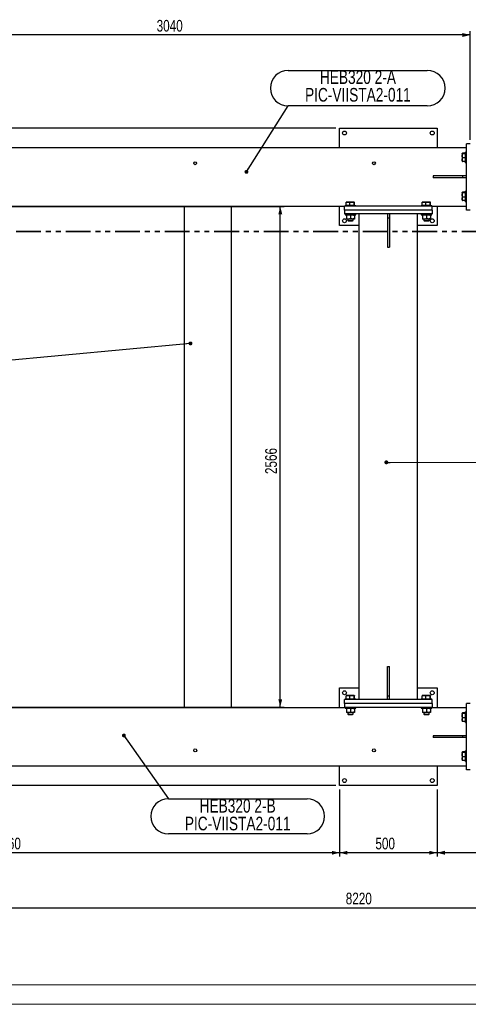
# Model space of a CAD drawing. Header units: millimetres. Extents: x 0 to 841, y 0 to 594.
# Tile 2 of 95: x 222 to 337, y 0 to 252. Entities that reach past the tile are written whole.
import ezdxf

# ---------------------------------------------------------------- set-up
doc = ezdxf.new("R2010")
doc.units = ezdxf.units.MM
doc.linetypes.add('PHANTOM', pattern=[12.7, 6.35, -1.27, 1.27, -1.27, 1.27, -1.27])
doc.layers.add('COTES', color=1, linetype='Continuous')
doc.layers.add('NOTES', color=6, linetype='Continuous')
doc.layers.add('TRAIT-FORT', color=4, linetype='Continuous', lineweight=25)
doc.styles.add('SLDTEXTSTYLE0', font='TXT', dxfattribs={"width": 0.75})
doc.dimstyles.new('SLDDIMSTYLE0', dxfattribs={"dimtxt": 3, "dimasz": 2, "dimexe": 0, "dimexo": 0.0625, "dimgap": 0.75, "dimtad": 1, "dimdec": 0, "dimlfac": 20, "dimrnd": 1e-09, "dimzin": 12, "dimdsep": 46, "dimtxsty": 'SLDTEXTSTYLE0', "dimsah": 1, "dimcen": 0.09, "dimadec": 0, "dimazin": 3, "dimtfac": 1, "dimtdec": 0, "dimtofl": 0, "dimtmove": 0, "dimatfit": 3, "dimfxl": 1, "dimfrac": 2, "dimtolj": 1, "dimtzin": 12, "dimarcsym": 0})
doc.dimstyles.new('SLDDIMSTYLE1', dxfattribs={"dimtxt": 0.18, "dimasz": 1, "dimexe": 0, "dimexo": 0.0625, "dimgap": 0, "dimtad": 0, "dimtih": 1, "dimtoh": 1, "dimdec": 0, "dimrnd": 1e-09, "dimzin": 0, "dimdsep": 46, "dimtxsty": 'Standard', "dimblk1": 'DOT', "dimblk2": 'DOT', "dimsah": 1, "dimcen": 0.09, "dimadec": 0, "dimazin": 0, "dimtfac": 1, "dimtdec": 0, "dimtofl": 0, "dimtmove": 0, "dimatfit": 3, "dimldrblk": 'DOT', "dimfxl": 1, "dimfrac": 2, "dimtolj": 1, "dimtzin": 0, "dimarcsym": 0})

# ---------------------------------------------------------------- blocks, each defined once
blk = doc.blocks.new('_D_8')
at = {"layer": 'COTES', "color": 1, "transparency": 16777216}
for p, q in [((113.36, 204.5), (289.58, 204.5)), ((288.58, 76.2), (288.58, 204.5)), ((113.36, 76.2), (289.58, 76.2))]:
    blk.add_line(p, q, dxfattribs=at)
for points in [[(288.58, 204.5), (288.08, 202.5), (289.08, 202.5)], [(288.58, 76.2), (289.08, 78.2), (288.08, 78.2)]]:
    blk.add_solid(points, dxfattribs=at)
at = {"layer": 'COTES', "color": 1, "transparency": 16777216, "insert": (284.71, 135.92), "char_height": 3, "attachment_point": 1, "rotation": 90, "style": 'SLDTEXTSTYLE0'}
blk.add_mtext('2566', dxfattribs=at)
blk = doc.blocks.new('_D_10')
at = {"layer": 'COTES', "color": 1, "transparency": 16777216}
for p, q in [((185.31, 221.6), (185.31, 249.48)), ((337.31, 248.48), (185.31, 248.48)), ((337.31, 221.6), (337.31, 249.48))]:
    blk.add_line(p, q, dxfattribs=at)
for points in [[(185.31, 248.48), (187.31, 247.98), (187.31, 248.98)], [(337.31, 248.48), (335.31, 248.98), (335.31, 247.98)]]:
    blk.add_solid(points, dxfattribs=at)
at = {"layer": 'COTES', "color": 1, "transparency": 16777216, "insert": (256.87, 252.35), "char_height": 3, "attachment_point": 1, "style": 'SLDTEXTSTYLE0'}
blk.add_mtext('3040', dxfattribs=at)
blk = doc.blocks.new('_D_12')
at = {"layer": 'COTES', "color": 1, "transparency": 16777216}
for p, q in [((104.31, 60.1), (104.31, 23.75)), ((515.31, 58.1), (515.31, 23.75)), ((104.31, 24.75), (515.31, 24.75))]:
    blk.add_line(p, q, dxfattribs=at)
for points in [[(104.31, 24.75), (106.31, 24.25), (106.31, 25.25)], [(515.31, 24.75), (513.31, 25.25), (513.31, 24.25)]]:
    blk.add_solid(points, dxfattribs=at)
at = {"layer": 'COTES', "color": 1, "transparency": 16777216, "insert": (305.37, 28.62), "char_height": 3, "attachment_point": 1, "style": 'SLDTEXTSTYLE0'}
blk.add_mtext('8220', dxfattribs=at)
blk = doc.blocks.new('_D_13')
at = {"layer": 'COTES', "color": 1, "transparency": 16777216}
for p, q in [((302.81, 224.6), (35.49, 224.6)), ((36.49, 224.6), (36.49, 56.1)), ((302.81, 56.1), (35.49, 56.1))]:
    blk.add_line(p, q, dxfattribs=at)
for points in [[(36.49, 224.6), (35.99, 222.6), (36.99, 222.6)], [(36.49, 56.1), (36.99, 58.1), (35.99, 58.1)]]:
    blk.add_solid(points, dxfattribs=at)
at = {"layer": 'COTES', "color": 1, "transparency": 16777216, "insert": (32.63, 135.92), "char_height": 3, "attachment_point": 1, "rotation": 90, "style": 'SLDTEXTSTYLE0'}
blk.add_mtext('3370', dxfattribs=at)
blk = doc.blocks.new('_D_14')
at = {"layer": 'COTES', "color": 1, "transparency": 16777216}
for p, q in [((328.81, 55.1), (328.81, 37.85)), ((495.31, 55.1), (495.31, 37.85)), ((495.31, 38.85), (328.81, 38.85))]:
    blk.add_line(p, q, dxfattribs=at)
for points in [[(328.81, 38.85), (330.81, 38.35), (330.81, 39.35)], [(495.31, 38.85), (493.31, 39.35), (493.31, 38.35)]]:
    blk.add_solid(points, dxfattribs=at)
at = {"layer": 'COTES', "color": 1, "transparency": 16777216, "insert": (407.62, 42.72), "char_height": 3, "attachment_point": 1, "style": 'SLDTEXTSTYLE0'}
blk.add_mtext('3330', dxfattribs=at)
blk = doc.blocks.new('_D_15')
at = {"layer": 'COTES', "color": 1, "transparency": 16777216}
for p, q in [((303.81, 55.1), (303.81, 37.85)), ((328.81, 55.1), (328.81, 37.85)), ((328.81, 38.85), (303.81, 38.85))]:
    blk.add_line(p, q, dxfattribs=at)
for points in [[(303.81, 38.85), (305.81, 38.35), (305.81, 39.35)], [(328.81, 38.85), (326.81, 39.35), (326.81, 38.35)]]:
    blk.add_solid(points, dxfattribs=at)
at = {"layer": 'COTES', "color": 1, "transparency": 16777216, "insert": (312.98, 42.72), "char_height": 3, "attachment_point": 1, "style": 'SLDTEXTSTYLE0'}
blk.add_mtext('500', dxfattribs=at)
blk = doc.blocks.new('_D_16')
at = {"layer": 'COTES', "color": 1, "transparency": 16777216}
for p, q in [((135.81, 55.1), (135.81, 37.85)), ((303.81, 55.1), (303.81, 37.85)), ((303.81, 38.85), (135.81, 38.85))]:
    blk.add_line(p, q, dxfattribs=at)
for points in [[(135.81, 38.85), (137.81, 38.35), (137.81, 39.35)], [(303.81, 38.85), (301.81, 39.35), (301.81, 38.35)]]:
    blk.add_solid(points, dxfattribs=at)
at = {"layer": 'COTES', "color": 1, "transparency": 16777216, "insert": (215.37, 42.72), "char_height": 3, "attachment_point": 1, "style": 'SLDTEXTSTYLE0'}
blk.add_mtext('3360', dxfattribs=at)
blk = doc.blocks.new('SW_NOTE_3')
at = {"layer": 'NOTES', "color": 0}
for p, q in [((0, 0), (35.57, 0)), ((35.57, -9), (0, -9))]:
    blk.add_line(p, q, dxfattribs=at)
for centre, start, end in [((0, -4.5), 90, 270), ((35.57, -4.5), 270, 90)]:
    blk.add_arc(centre, 4.5, start, end, dxfattribs=at)
at = {"layer": 'NOTES', "color": 0, "char_height": 3.5, "attachment_point": 2, "style": 'SLDTEXTSTYLE0'}
for s, insert in [('HEB320 2-B', (17.77, -0.06)), ('PIC-VIISTA2-011', (17.78, -4.59))]:
    blk.add_mtext(s, dxfattribs=dict(at, insert=insert))
blk = doc.blocks.new('_Dot')
at = {"color": 0, "linetype": 'ByBlock', "lineweight": -2}
blk.add_line((-0.5, 0), (-1, 0), dxfattribs=at)
at = {"color": 0, "linetype": 'ByBlock', "const_width": 0.5}
blk.add_lwpolyline([(-0.25, 0, 1), (0.25, 0, 1)], format="xyb", close=True, dxfattribs=at)
blk = doc.blocks.new('SW_NOTE_6')
at = {"layer": 'NOTES', "color": 0}
for p, q in [((0, 9.11), (35.68, 9.11)), ((35.68, 0), (0, 0))]:
    blk.add_line(p, q, dxfattribs=at)
for centre, start, end in [((0, 4.56), 90, 270), ((35.68, 4.56), 270, 90)]:
    blk.add_arc(centre, 4.56, start, end, dxfattribs=at)
at = {"layer": 'NOTES', "color": 0, "char_height": 3.5, "attachment_point": 2, "style": 'SLDTEXTSTYLE0'}
for s, insert in [('HEB320 2-A', (17.88, 9.13)), ('PIC-VIISTA2-011', (17.88, 4.61))]:
    blk.add_mtext(s, dxfattribs=dict(at, insert=insert))

msp = doc.modelspace()

# ---------------------------------------------------------------- linework, layer by layer
at = {"color": 7, "linetype": 'PHANTOM', "lineweight": 35}
msp.add_line((531.998, 198.089), (69.851, 198.089), dxfattribs=at)
at = {"color": 7, "linetype": 'Continuous', "lineweight": 18}
for p, q in [((836, 5), (5, 5)), ((841, 0), (0, 0))]:
    msp.add_line(p, q, dxfattribs=at)
at = {"layer": 'TRAIT-FORT', "color": 4, "linetype": 'Continuous', "lineweight": 25}
for p, q in [((303.808, 219.605), (303.808, 224.605)), ((303.808, 224.605), (328.808, 224.605)), ((328.808, 224.605), (328.808, 219.605)), ((186.308, 219.605), (336.308, 219.605)), ((337.308, 220.605), (336.308, 220.605)), ((336.308, 203.605), (336.308, 220.605)), ((335.261, 218.14), (335.258, 218.13)), ((335.258, 218.13), (335.258, 218.13)), ((335.258, 218.121), (335.258, 217.498)), ((335.258, 217.498), (335.258, 216.481)), ((336.068, 218.198), (335.315, 218.198)), ((336.068, 218.044), (335.315, 218.044)), ((336.068, 218.044), (336.068, 218.198)), ((336.108, 218.055), (336.068, 218.055)), ((336.068, 216.951), (336.068, 218.044)), ((336.308, 218.48), (336.108, 218.48)), ((336.108, 217.236), (336.108, 218.48)), ((336.108, 215.73), (336.108, 217.236)), ((335.258, 216.481), (335.258, 216.08)), ((335.258, 216.08), (335.261, 216.07)), ((336.068, 216.951), (335.315, 216.951)), ((336.068, 216.012), (335.315, 216.012)), ((336.068, 216.012), (336.068, 216.951)), ((336.068, 216.155), (336.108, 216.155)), ((336.108, 215.73), (336.308, 215.73)), ((327.808, 212.355), (327.808, 211.855)), ((335.308, 212.355), (327.808, 212.355)), ((335.308, 212.355), (335.308, 211.855)), ((336.308, 212.355), (335.308, 212.355)), ((335.308, 211.855), (327.808, 211.855)), ((336.308, 211.855), (335.308, 211.855)), ((335.261, 208.14), (335.258, 208.13)), ((335.258, 208.13), (335.258, 208.13)), ((335.258, 208.121), (335.258, 207.498)), ((335.258, 207.498), (335.258, 206.481)), ((336.068, 208.198), (335.315, 208.198)), ((336.068, 208.044), (335.315, 208.044)), ((336.068, 208.044), (336.068, 208.198)), ((336.108, 208.055), (336.068, 208.055)), ((336.068, 206.951), (336.068, 208.044)), ((336.308, 208.48), (336.108, 208.48)), ((336.108, 207.236), (336.108, 208.48)), ((336.108, 205.73), (336.108, 207.236)), ((186.308, 204.605), (305.058, 204.605)), ((264.058, 204.505), (264.058, 204.605)), ((264.058, 204.505), (276.058, 204.505)), ((264.058, 76.205), (264.058, 204.505)), ((269.208, 204.605), (269.208, 204.505)), ((269.808, 204.505), (269.808, 204.605)), ((270.308, 204.605), (270.308, 204.505)), ((270.908, 204.605), (270.908, 204.505)), ((276.058, 204.505), (276.058, 204.605)), ((276.058, 76.205), (276.058, 204.505)), ((303.808, 199.605), (303.808, 204.605)), ((305.058, 203.605), (305.058, 204.605)), ((327.558, 204.605), (305.058, 204.605)), ((305.183, 204.805), (305.183, 204.605)), ((305.183, 204.805), (306.689, 204.805)), ((305.464, 204.845), (305.464, 205.597)), ((305.464, 204.845), (306.404, 204.845)), ((305.533, 205.655), (305.523, 205.651)), ((305.934, 205.655), (305.533, 205.655)), ((305.608, 204.845), (305.608, 204.805)), ((306.95, 205.655), (305.934, 205.655)), ((306.404, 204.845), (306.404, 205.597)), ((306.404, 204.845), (307.497, 204.845)), ((306.689, 204.805), (307.933, 204.805)), ((307.574, 205.655), (306.95, 205.655)), ((307.497, 204.845), (307.497, 205.597)), ((307.497, 204.845), (307.651, 204.845)), ((307.508, 204.805), (307.508, 204.845)), ((307.583, 205.655), (307.582, 205.655)), ((307.593, 205.651), (307.583, 205.655)), ((307.651, 204.845), (307.651, 205.597)), ((307.933, 204.605), (307.933, 204.805)), ((324.683, 204.805), (324.683, 204.605)), ((324.683, 204.805), (326.189, 204.805)), ((324.964, 204.845), (324.964, 205.597)), ((324.964, 204.845), (325.904, 204.845)), ((325.033, 205.655), (325.023, 205.651)), ((325.434, 205.655), (325.033, 205.655)), ((325.108, 204.845), (325.108, 204.805)), ((326.45, 205.655), (325.434, 205.655)), ((325.904, 204.845), (325.904, 205.597)), ((325.904, 204.845), (326.997, 204.845)), ((326.189, 204.805), (327.433, 204.805)), ((327.074, 205.655), (326.45, 205.655)), ((326.997, 204.845), (326.997, 205.597)), ((326.997, 204.845), (327.151, 204.845)), ((327.008, 204.805), (327.008, 204.845)), ((327.083, 205.655), (327.082, 205.655)), ((327.093, 205.651), (327.083, 205.655)), ((327.151, 204.845), (327.151, 205.597)), ((327.433, 204.605), (327.433, 204.805)), ((327.558, 204.605), (336.308, 204.605)), ((327.558, 203.605), (327.558, 204.605)), ((328.808, 204.605), (328.808, 199.605)), ((335.258, 206.481), (335.258, 206.08)), ((335.258, 206.08), (335.261, 206.07)), ((336.068, 206.951), (335.315, 206.951)), ((336.068, 206.012), (335.315, 206.012)), ((336.068, 206.012), (336.068, 206.951)), ((336.068, 206.155), (336.108, 206.155)), ((336.108, 205.73), (336.308, 205.73)), ((305.058, 203.605), (305.058, 202.605)), ((327.558, 203.605), (305.058, 203.605)), ((327.558, 202.605), (305.058, 202.605)), ((305.183, 202.605), (305.183, 202.405)), ((305.183, 202.405), (306.689, 202.405)), ((305.533, 202.246), (305.533, 201.464)), ((306.558, 202.246), (306.558, 201.464)), ((306.689, 202.405), (307.933, 202.405)), ((307.583, 202.246), (307.583, 201.464)), ((307.933, 202.405), (307.933, 202.605)), ((308.808, 78.105), (308.808, 202.605)), ((316.058, 202.605), (316.058, 201.605)), ((316.558, 202.605), (316.558, 201.605)), ((323.808, 78.105), (323.808, 202.605)), ((324.683, 202.605), (324.683, 202.405)), ((324.683, 202.405), (326.189, 202.405)), ((325.033, 202.246), (325.033, 201.464)), ((326.058, 202.246), (326.058, 201.464)), ((326.189, 202.405), (327.433, 202.405)), ((327.083, 202.246), (327.083, 201.464)), ((327.433, 202.405), (327.433, 202.605)), ((327.558, 203.605), (327.558, 202.605)), ((337.308, 203.605), (336.308, 203.605)), ((308.808, 199.605), (303.808, 199.605)), ((306.045, 201.305), (305.533, 201.305)), ((305.883, 201.305), (305.883, 200.897)), ((305.883, 200.897), (305.975, 200.805)), ((305.883, 200.897), (305.934, 200.897)), ((305.934, 200.897), (307.233, 200.897)), ((305.975, 200.805), (307.141, 200.805)), ((307.07, 201.305), (306.045, 201.305)), ((307.583, 201.305), (307.07, 201.305)), ((307.141, 200.805), (307.233, 200.897)), ((307.233, 200.897), (307.233, 201.305)), ((316.058, 201.605), (316.558, 201.605)), ((316.058, 201.605), (316.058, 194.105)), ((316.558, 201.605), (316.558, 194.105)), ((328.808, 199.605), (323.808, 199.605)), ((325.545, 201.305), (325.033, 201.305)), ((325.383, 201.305), (325.383, 200.897)), ((325.383, 200.897), (325.475, 200.805)), ((325.383, 200.897), (325.434, 200.897)), ((325.434, 200.897), (326.733, 200.897)), ((325.475, 200.805), (326.641, 200.805)), ((326.57, 201.305), (325.545, 201.305)), ((327.083, 201.305), (326.57, 201.305)), ((326.641, 200.805), (326.733, 200.897)), ((326.733, 200.897), (326.733, 201.305)), ((316.058, 194.105), (316.558, 194.105)), ((316.058, 86.605), (316.558, 86.605)), ((316.058, 79.105), (316.058, 86.605)), ((316.558, 79.105), (316.558, 86.605)), ((303.808, 76.105), (303.808, 81.105)), ((303.808, 81.105), (308.808, 81.105)), ((323.808, 81.105), (328.808, 81.105)), ((328.808, 81.105), (328.808, 76.105)), ((305.183, 78.305), (305.183, 78.105)), ((305.183, 78.305), (306.689, 78.305)), ((305.464, 78.345), (305.464, 79.097)), ((305.464, 78.345), (306.404, 78.345)), ((305.533, 79.155), (305.523, 79.151)), ((305.934, 79.155), (305.533, 79.155)), ((305.608, 78.345), (305.608, 78.305)), ((306.95, 79.155), (305.934, 79.155)), ((306.404, 78.345), (306.404, 79.097)), ((306.404, 78.345), (307.497, 78.345)), ((306.689, 78.305), (307.933, 78.305)), ((307.574, 79.155), (306.95, 79.155)), ((307.497, 78.345), (307.497, 79.097)), ((307.497, 78.345), (307.651, 78.345)), ((307.508, 78.305), (307.508, 78.345)), ((307.583, 79.155), (307.582, 79.155)), ((307.593, 79.151), (307.583, 79.155)), ((307.651, 78.345), (307.651, 79.097)), ((307.933, 78.105), (307.933, 78.305)), ((316.058, 79.105), (316.558, 79.105)), ((316.058, 78.105), (316.058, 79.105)), ((316.558, 78.105), (316.558, 79.105)), ((324.683, 78.305), (324.683, 78.105)), ((324.683, 78.305), (326.189, 78.305)), ((324.964, 78.345), (324.964, 79.097)), ((324.964, 78.345), (325.904, 78.345)), ((325.033, 79.155), (325.023, 79.151)), ((325.434, 79.155), (325.033, 79.155)), ((325.108, 78.345), (325.108, 78.305)), ((326.45, 79.155), (325.434, 79.155)), ((325.904, 78.345), (325.904, 79.097)), ((325.904, 78.345), (326.997, 78.345)), ((326.189, 78.305), (327.433, 78.305)), ((327.074, 79.155), (326.45, 79.155)), ((326.997, 78.345), (326.997, 79.097)), ((326.997, 78.345), (327.151, 78.345)), ((327.008, 78.305), (327.008, 78.345)), ((327.083, 79.155), (327.082, 79.155)), ((327.093, 79.151), (327.083, 79.155)), ((327.151, 78.345), (327.151, 79.097)), ((327.433, 78.105), (327.433, 78.305)), ((186.308, 76.105), (305.058, 76.105)), ((264.058, 76.205), (276.058, 76.205)), ((264.058, 76.105), (264.058, 76.205)), ((269.208, 76.105), (269.208, 76.205)), ((269.808, 76.105), (269.808, 76.205)), ((270.308, 76.105), (270.308, 76.205)), ((270.908, 76.105), (270.908, 76.205)), ((276.058, 76.105), (276.058, 76.205)), ((305.058, 77.105), (305.058, 78.105)), ((327.558, 78.105), (305.058, 78.105)), ((327.558, 77.105), (305.058, 77.105)), ((305.058, 77.105), (305.058, 76.105)), ((327.558, 76.105), (305.058, 76.105)), ((305.183, 76.105), (305.183, 75.905)), ((305.183, 75.905), (306.689, 75.905)), ((305.533, 75.746), (305.533, 74.964)), ((306.558, 75.746), (306.558, 74.964)), ((306.689, 75.905), (307.933, 75.905)), ((307.583, 75.746), (307.583, 74.964)), ((307.933, 75.905), (307.933, 76.105)), ((324.683, 76.105), (324.683, 75.905)), ((324.683, 75.905), (326.189, 75.905)), ((325.033, 75.746), (325.033, 74.964)), ((326.058, 75.746), (326.058, 74.964)), ((326.189, 75.905), (327.433, 75.905)), ((327.083, 75.746), (327.083, 74.964)), ((327.433, 75.905), (327.433, 76.105)), ((327.558, 77.105), (327.558, 78.105)), ((327.558, 77.105), (327.558, 76.105)), ((327.558, 76.105), (336.308, 76.105)), ((337.308, 77.105), (336.308, 77.105)), ((336.308, 60.105), (336.308, 77.105)), ((306.045, 74.805), (305.533, 74.805)), ((305.883, 74.805), (305.883, 74.397)), ((305.883, 74.397), (305.975, 74.305)), ((305.883, 74.397), (305.934, 74.397)), ((305.934, 74.397), (307.233, 74.397)), ((305.975, 74.305), (307.141, 74.305)), ((307.07, 74.805), (306.045, 74.805)), ((307.583, 74.805), (307.07, 74.805)), ((307.141, 74.305), (307.233, 74.397)), ((307.233, 74.397), (307.233, 74.805)), ((325.545, 74.805), (325.033, 74.805)), ((325.383, 74.805), (325.383, 74.397)), ((325.383, 74.397), (325.475, 74.305)), ((325.383, 74.397), (325.434, 74.397)), ((325.434, 74.397), (326.733, 74.397)), ((325.475, 74.305), (326.641, 74.305)), ((326.57, 74.805), (325.545, 74.805)), ((327.083, 74.805), (326.57, 74.805)), ((326.641, 74.305), (326.733, 74.397)), ((326.733, 74.397), (326.733, 74.805)), ((335.261, 74.64), (335.258, 74.63)), ((335.258, 74.63), (335.258, 74.63)), ((335.258, 74.621), (335.258, 73.998)), ((335.258, 73.998), (335.258, 72.981)), ((336.068, 74.698), (335.315, 74.698)), ((336.068, 74.544), (335.315, 74.544)), ((336.068, 73.451), (335.315, 73.451)), ((336.068, 74.544), (336.068, 74.698)), ((336.108, 74.555), (336.068, 74.555)), ((336.068, 73.451), (336.068, 74.544)), ((336.068, 72.512), (336.068, 73.451)), ((336.308, 74.98), (336.108, 74.98)), ((336.108, 73.736), (336.108, 74.98)), ((336.108, 72.23), (336.108, 73.736)), ((335.258, 72.981), (335.258, 72.58)), ((335.258, 72.58), (335.261, 72.57)), ((336.068, 72.512), (335.315, 72.512)), ((336.068, 72.655), (336.108, 72.655)), ((336.108, 72.23), (336.308, 72.23)), ((327.808, 68.855), (327.808, 68.355)), ((335.308, 68.855), (327.808, 68.855)), ((335.308, 68.355), (327.808, 68.355)), ((335.308, 68.855), (335.308, 68.355)), ((336.308, 68.855), (335.308, 68.855)), ((336.308, 68.355), (335.308, 68.355)), ((335.261, 64.64), (335.258, 64.63)), ((335.258, 64.63), (335.258, 64.63)), ((335.258, 64.621), (335.258, 63.998)), ((335.258, 63.998), (335.258, 62.981)), ((336.068, 64.698), (335.315, 64.698)), ((336.068, 64.544), (335.315, 64.544)), ((336.068, 63.451), (335.315, 63.451)), ((336.068, 64.544), (336.068, 64.698)), ((336.108, 64.555), (336.068, 64.555)), ((336.068, 63.451), (336.068, 64.544)), ((336.068, 62.512), (336.068, 63.451)), ((336.308, 64.98), (336.108, 64.98)), ((336.108, 63.736), (336.108, 64.98)), ((336.108, 62.23), (336.108, 63.736)), ((186.308, 61.105), (336.308, 61.105)), ((303.808, 56.105), (303.808, 61.105)), ((328.808, 61.105), (328.808, 56.105)), ((335.258, 62.981), (335.258, 62.58)), ((335.258, 62.58), (335.261, 62.57)), ((336.068, 62.512), (335.315, 62.512)), ((336.068, 62.655), (336.108, 62.655)), ((336.108, 62.23), (336.308, 62.23)), ((337.308, 60.105), (336.308, 60.105)), ((328.808, 56.105), (303.808, 56.105))]:
    msp.add_line(p, q, dxfattribs=at)
for centre, radius in [((305.058, 223.355), 0.5), ((327.558, 223.355), 0.5), ((266.758, 215.605), 0.375), ((312.608, 215.605), 0.375), ((305.058, 200.855), 0.5), ((327.558, 200.855), 0.5), ((305.058, 79.855), 0.5), ((327.558, 79.855), 0.5), ((266.771, 65.105), 0.375), ((312.608, 65.105), 0.375), ((305.058, 57.355), 0.5), ((327.558, 57.355), 0.5)]:
    msp.add_circle(centre, radius, dxfattribs=at)
for points, knots in [([(335.258, 218.121), (335.261, 218.134), (335.266, 218.16), (335.299, 218.185), (335.315, 218.198)], [0, 0, 0, 0, 0.4977806, 1, 1, 1, 1]), ([(335.315, 218.044), (335.299, 218.057), (335.266, 218.082), (335.261, 218.108), (335.258, 218.121)], [0, 0, 0, 0, 0.4981128, 1, 1, 1, 1]), ([(335.258, 217.498), (335.261, 217.589), (335.266, 217.772), (335.299, 217.953), (335.315, 218.044)], [0, 0, 0, 0, 0.49778063, 1, 1, 1, 1]), ([(335.315, 216.951), (335.299, 217.041), (335.266, 217.222), (335.261, 217.406), (335.258, 217.498)], [0, 0, 0, 0, 0.4981128, 1, 1, 1, 1]), ([(335.258, 216.481), (335.261, 216.56), (335.266, 216.717), (335.299, 216.873), (335.315, 216.951)], [0, 0, 0, 0, 0.4977806, 1, 1, 1, 1]), ([(335.315, 216.012), (335.299, 216.089), (335.266, 216.245), (335.261, 216.402), (335.258, 216.481)], [0, 0, 0, 0, 0.4981128, 1, 1, 1, 1]), ([(335.265, 216.071), (335.267, 216.064), (335.272, 216.044), (335.298, 216.024), (335.315, 216.012)], [0, 0, 0, 0, 0.35088677, 1, 1, 1, 1]), ([(335.258, 208.121), (335.261, 208.134), (335.266, 208.16), (335.299, 208.185), (335.315, 208.198)], [0, 0, 0, 0, 0.4977806, 1, 1, 1, 1]), ([(335.315, 208.044), (335.299, 208.057), (335.266, 208.082), (335.261, 208.108), (335.258, 208.121)], [0, 0, 0, 0, 0.4981128, 1, 1, 1, 1]), ([(335.258, 207.498), (335.261, 207.589), (335.266, 207.772), (335.299, 207.953), (335.315, 208.044)], [0, 0, 0, 0, 0.49778063, 1, 1, 1, 1]), ([(335.315, 206.951), (335.299, 207.041), (335.266, 207.222), (335.261, 207.406), (335.258, 207.498)], [0, 0, 0, 0, 0.4981128, 1, 1, 1, 1]), ([(305.464, 205.597), (305.542, 205.614), (305.697, 205.646), (305.855, 205.652), (305.934, 205.655)], [0, 0, 0, 0, 0.4981128, 1, 1, 1, 1]), ([(305.524, 205.648), (305.517, 205.646), (305.497, 205.641), (305.477, 205.614), (305.464, 205.597)], [0, 0, 0, 0, 0.3508868, 1, 1, 1, 1]), ([(305.934, 205.655), (306.013, 205.652), (306.17, 205.646), (306.326, 205.614), (306.404, 205.597)], [0, 0, 0, 0, 0.4977806, 1, 1, 1, 1]), ([(306.404, 205.597), (306.494, 205.614), (306.675, 205.646), (306.858, 205.652), (306.95, 205.655)], [0, 0, 0, 0, 0.4981128, 1, 1, 1, 1]), ([(306.95, 205.655), (307.042, 205.652), (307.225, 205.646), (307.406, 205.614), (307.497, 205.597)], [0, 0, 0, 0, 0.49778063, 1, 1, 1, 1]), ([(307.497, 205.597), (307.51, 205.614), (307.535, 205.646), (307.561, 205.652), (307.574, 205.655)], [0, 0, 0, 0, 0.4981128, 1, 1, 1, 1]), ([(307.574, 205.655), (307.587, 205.652), (307.613, 205.646), (307.638, 205.614), (307.651, 205.597)], [0, 0, 0, 0, 0.4977806, 1, 1, 1, 1]), ([(324.964, 205.597), (325.042, 205.614), (325.197, 205.646), (325.355, 205.652), (325.434, 205.655)], [0, 0, 0, 0, 0.4981128, 1, 1, 1, 1]), ([(325.024, 205.648), (325.017, 205.646), (324.997, 205.641), (324.977, 205.614), (324.964, 205.597)], [0, 0, 0, 0, 0.3508868, 1, 1, 1, 1]), ([(325.434, 205.655), (325.513, 205.652), (325.67, 205.646), (325.826, 205.614), (325.904, 205.597)], [0, 0, 0, 0, 0.4977806, 1, 1, 1, 1]), ([(325.904, 205.597), (325.994, 205.614), (326.175, 205.646), (326.358, 205.652), (326.45, 205.655)], [0, 0, 0, 0, 0.4981128, 1, 1, 1, 1]), ([(326.45, 205.655), (326.542, 205.652), (326.725, 205.646), (326.906, 205.614), (326.997, 205.597)], [0, 0, 0, 0, 0.49778063, 1, 1, 1, 1]), ([(326.997, 205.597), (327.01, 205.614), (327.035, 205.646), (327.061, 205.652), (327.074, 205.655)], [0, 0, 0, 0, 0.4981128, 1, 1, 1, 1]), ([(327.074, 205.655), (327.087, 205.652), (327.113, 205.646), (327.138, 205.614), (327.151, 205.597)], [0, 0, 0, 0, 0.4977806, 1, 1, 1, 1]), ([(335.258, 206.481), (335.261, 206.56), (335.266, 206.717), (335.299, 206.873), (335.315, 206.951)], [0, 0, 0, 0, 0.4977806, 1, 1, 1, 1]), ([(335.315, 206.012), (335.299, 206.089), (335.266, 206.245), (335.261, 206.402), (335.258, 206.481)], [0, 0, 0, 0, 0.4981128, 1, 1, 1, 1]), ([(335.265, 206.071), (335.267, 206.064), (335.272, 206.044), (335.298, 206.024), (335.315, 206.012)], [0, 0, 0, 0, 0.35088677, 1, 1, 1, 1]), ([(306.045, 202.405), (306.001, 202.403), (305.911, 202.398), (305.78, 202.363), (305.653, 202.312), (305.573, 202.268), (305.533, 202.246)], [0, 0, 0, 0, 0.2495778, 0.5043638, 0.7510468, 1, 1, 1, 1]), ([(305.533, 202.405), (305.533, 202.401), (305.533, 202.394), (305.533, 202.338), (305.533, 202.278), (305.533, 202.246)], [0, 0, 0, 0, 0.3099368, 0.6294346, 1, 1, 1, 1]), ([(306.558, 202.246), (306.488, 202.284), (306.381, 202.34), (306.229, 202.386), (306.128, 202.403), (306.067, 202.404), (306.045, 202.405)], [0, 0, 0, 0, 0.4320452, 0.654349, 0.879653, 1, 1, 1, 1]), ([(306.558, 202.246), (306.628, 202.284), (306.734, 202.34), (306.887, 202.386), (306.987, 202.403), (307.049, 202.404), (307.07, 202.405)], [0, 0, 0, 0, 0.4320452, 0.654349, 0.879653, 1, 1, 1, 1]), ([(307.07, 202.405), (307.115, 202.403), (307.205, 202.398), (307.336, 202.363), (307.463, 202.312), (307.543, 202.268), (307.583, 202.246)], [0, 0, 0, 0, 0.2495778, 0.5043638, 0.7510468, 1, 1, 1, 1]), ([(307.583, 202.405), (307.583, 202.401), (307.583, 202.394), (307.583, 202.338), (307.583, 202.278), (307.583, 202.246)], [0, 0, 0, 0, 0.3099368, 0.6294346, 1, 1, 1, 1]), ([(325.545, 202.405), (325.501, 202.403), (325.411, 202.398), (325.28, 202.363), (325.153, 202.312), (325.073, 202.268), (325.033, 202.246)], [0, 0, 0, 0, 0.2495778, 0.5043638, 0.7510468, 1, 1, 1, 1]), ([(325.033, 202.405), (325.033, 202.401), (325.033, 202.394), (325.033, 202.338), (325.033, 202.278), (325.033, 202.246)], [0, 0, 0, 0, 0.3099368, 0.6294346, 1, 1, 1, 1]), ([(326.058, 202.246), (325.988, 202.284), (325.881, 202.34), (325.729, 202.386), (325.628, 202.403), (325.567, 202.404), (325.545, 202.405)], [0, 0, 0, 0, 0.4320452, 0.654349, 0.879653, 1, 1, 1, 1]), ([(326.058, 202.246), (326.128, 202.284), (326.234, 202.34), (326.387, 202.386), (326.487, 202.403), (326.549, 202.404), (326.57, 202.405)], [0, 0, 0, 0, 0.4320452, 0.654349, 0.879653, 1, 1, 1, 1]), ([(326.57, 202.405), (326.615, 202.403), (326.705, 202.398), (326.836, 202.363), (326.963, 202.312), (327.043, 202.268), (327.083, 202.246)], [0, 0, 0, 0, 0.2495778, 0.5043638, 0.7510468, 1, 1, 1, 1]), ([(327.083, 202.405), (327.083, 202.401), (327.083, 202.394), (327.083, 202.338), (327.083, 202.278), (327.083, 202.246)], [0, 0, 0, 0, 0.3099368, 0.6294346, 1, 1, 1, 1]), ([(305.533, 201.464), (305.603, 201.426), (305.709, 201.37), (305.862, 201.324), (305.962, 201.307), (306.024, 201.306), (306.045, 201.305)], [0, 0, 0, 0, 0.4320452, 0.654349, 0.879653, 1, 1, 1, 1]), ([(305.533, 201.464), (305.533, 201.432), (305.533, 201.373), (305.533, 201.316), (305.533, 201.309), (305.533, 201.305)], [0, 0, 0, 0, 0.3705685, 0.6810757, 1, 1, 1, 1]), ([(306.045, 201.305), (306.09, 201.307), (306.18, 201.312), (306.311, 201.347), (306.438, 201.398), (306.518, 201.442), (306.558, 201.464)], [0, 0, 0, 0, 0.2495778, 0.5043638, 0.7510468, 1, 1, 1, 1]), ([(307.07, 201.305), (307.026, 201.307), (306.936, 201.312), (306.805, 201.347), (306.678, 201.398), (306.598, 201.442), (306.558, 201.464)], [0, 0, 0, 0, 0.2495778, 0.5043638, 0.7510468, 1, 1, 1, 1]), ([(307.583, 201.464), (307.513, 201.426), (307.406, 201.37), (307.254, 201.324), (307.153, 201.307), (307.092, 201.306), (307.07, 201.305)], [0, 0, 0, 0, 0.4320452, 0.654349, 0.879653, 1, 1, 1, 1]), ([(307.583, 201.464), (307.583, 201.432), (307.583, 201.373), (307.583, 201.316), (307.583, 201.309), (307.583, 201.305)], [0, 0, 0, 0, 0.3705685, 0.6810757, 1, 1, 1, 1]), ([(325.033, 201.464), (325.103, 201.426), (325.209, 201.37), (325.362, 201.324), (325.462, 201.307), (325.524, 201.306), (325.545, 201.305)], [0, 0, 0, 0, 0.4320452, 0.654349, 0.879653, 1, 1, 1, 1]), ([(325.033, 201.464), (325.033, 201.432), (325.033, 201.373), (325.033, 201.316), (325.033, 201.309), (325.033, 201.305)], [0, 0, 0, 0, 0.3705685, 0.6810757, 1, 1, 1, 1]), ([(325.545, 201.305), (325.59, 201.307), (325.68, 201.312), (325.811, 201.347), (325.938, 201.398), (326.018, 201.442), (326.058, 201.464)], [0, 0, 0, 0, 0.2495778, 0.5043638, 0.7510468, 1, 1, 1, 1]), ([(326.57, 201.305), (326.526, 201.307), (326.436, 201.312), (326.305, 201.347), (326.178, 201.398), (326.098, 201.442), (326.058, 201.464)], [0, 0, 0, 0, 0.2495778, 0.5043638, 0.7510468, 1, 1, 1, 1]), ([(327.083, 201.464), (327.013, 201.426), (326.906, 201.37), (326.754, 201.324), (326.653, 201.307), (326.592, 201.306), (326.57, 201.305)], [0, 0, 0, 0, 0.4320452, 0.654349, 0.879653, 1, 1, 1, 1]), ([(327.083, 201.464), (327.083, 201.432), (327.083, 201.373), (327.083, 201.316), (327.083, 201.309), (327.083, 201.305)], [0, 0, 0, 0, 0.3705685, 0.6810757, 1, 1, 1, 1]), ([(305.464, 79.097), (305.542, 79.114), (305.697, 79.146), (305.855, 79.152), (305.934, 79.155)], [0, 0, 0, 0, 0.4981128, 1, 1, 1, 1]), ([(305.524, 79.148), (305.517, 79.146), (305.497, 79.141), (305.477, 79.114), (305.464, 79.097)], [0, 0, 0, 0, 0.3508868, 1, 1, 1, 1]), ([(305.934, 79.155), (306.013, 79.152), (306.17, 79.146), (306.326, 79.114), (306.404, 79.097)], [0, 0, 0, 0, 0.4977806, 1, 1, 1, 1]), ([(306.404, 79.097), (306.494, 79.114), (306.675, 79.146), (306.858, 79.152), (306.95, 79.155)], [0, 0, 0, 0, 0.4981128, 1, 1, 1, 1]), ([(306.95, 79.155), (307.042, 79.152), (307.225, 79.146), (307.406, 79.114), (307.497, 79.097)], [0, 0, 0, 0, 0.49778063, 1, 1, 1, 1]), ([(307.497, 79.097), (307.51, 79.114), (307.535, 79.146), (307.561, 79.152), (307.574, 79.155)], [0, 0, 0, 0, 0.4981128, 1, 1, 1, 1]), ([(307.574, 79.155), (307.587, 79.152), (307.613, 79.146), (307.638, 79.114), (307.651, 79.097)], [0, 0, 0, 0, 0.4977806, 1, 1, 1, 1]), ([(324.964, 79.097), (325.042, 79.114), (325.197, 79.146), (325.355, 79.152), (325.434, 79.155)], [0, 0, 0, 0, 0.4981128, 1, 1, 1, 1]), ([(325.024, 79.148), (325.017, 79.146), (324.997, 79.141), (324.977, 79.114), (324.964, 79.097)], [0, 0, 0, 0, 0.3508868, 1, 1, 1, 1]), ([(325.434, 79.155), (325.513, 79.152), (325.67, 79.146), (325.826, 79.114), (325.904, 79.097)], [0, 0, 0, 0, 0.4977806, 1, 1, 1, 1]), ([(325.904, 79.097), (325.994, 79.114), (326.175, 79.146), (326.358, 79.152), (326.45, 79.155)], [0, 0, 0, 0, 0.4981128, 1, 1, 1, 1]), ([(326.45, 79.155), (326.542, 79.152), (326.725, 79.146), (326.906, 79.114), (326.997, 79.097)], [0, 0, 0, 0, 0.49778063, 1, 1, 1, 1]), ([(326.997, 79.097), (327.01, 79.114), (327.035, 79.146), (327.061, 79.152), (327.074, 79.155)], [0, 0, 0, 0, 0.4981128, 1, 1, 1, 1]), ([(327.074, 79.155), (327.087, 79.152), (327.113, 79.146), (327.138, 79.114), (327.151, 79.097)], [0, 0, 0, 0, 0.4977806, 1, 1, 1, 1]), ([(306.045, 75.905), (306.001, 75.903), (305.911, 75.898), (305.78, 75.863), (305.653, 75.812), (305.573, 75.768), (305.533, 75.746)], [0, 0, 0, 0, 0.2495778, 0.5043638, 0.7510468, 1, 1, 1, 1]), ([(305.533, 75.905), (305.533, 75.901), (305.533, 75.894), (305.533, 75.838), (305.533, 75.778), (305.533, 75.746)], [0, 0, 0, 0, 0.3099368, 0.6294346, 1, 1, 1, 1]), ([(306.558, 75.746), (306.488, 75.784), (306.381, 75.84), (306.229, 75.886), (306.128, 75.903), (306.067, 75.904), (306.045, 75.905)], [0, 0, 0, 0, 0.4320452, 0.654349, 0.879653, 1, 1, 1, 1]), ([(306.558, 75.746), (306.628, 75.784), (306.734, 75.84), (306.887, 75.886), (306.987, 75.903), (307.049, 75.904), (307.07, 75.905)], [0, 0, 0, 0, 0.4320452, 0.654349, 0.879653, 1, 1, 1, 1]), ([(307.07, 75.905), (307.115, 75.903), (307.205, 75.898), (307.336, 75.863), (307.463, 75.812), (307.543, 75.768), (307.583, 75.746)], [0, 0, 0, 0, 0.2495778, 0.5043638, 0.7510468, 1, 1, 1, 1]), ([(307.583, 75.905), (307.583, 75.901), (307.583, 75.894), (307.583, 75.838), (307.583, 75.778), (307.583, 75.746)], [0, 0, 0, 0, 0.3099368, 0.6294346, 1, 1, 1, 1]), ([(325.545, 75.905), (325.501, 75.903), (325.411, 75.898), (325.28, 75.863), (325.153, 75.812), (325.073, 75.768), (325.033, 75.746)], [0, 0, 0, 0, 0.2495778, 0.5043638, 0.7510468, 1, 1, 1, 1]), ([(325.033, 75.905), (325.033, 75.901), (325.033, 75.894), (325.033, 75.838), (325.033, 75.778), (325.033, 75.746)], [0, 0, 0, 0, 0.3099368, 0.6294346, 1, 1, 1, 1]), ([(326.058, 75.746), (325.988, 75.784), (325.881, 75.84), (325.729, 75.886), (325.628, 75.903), (325.567, 75.904), (325.545, 75.905)], [0, 0, 0, 0, 0.4320452, 0.654349, 0.879653, 1, 1, 1, 1]), ([(326.058, 75.746), (326.128, 75.784), (326.234, 75.84), (326.387, 75.886), (326.487, 75.903), (326.549, 75.904), (326.57, 75.905)], [0, 0, 0, 0, 0.4320452, 0.654349, 0.879653, 1, 1, 1, 1]), ([(326.57, 75.905), (326.615, 75.903), (326.705, 75.898), (326.836, 75.863), (326.963, 75.812), (327.043, 75.768), (327.083, 75.746)], [0, 0, 0, 0, 0.2495778, 0.5043638, 0.7510468, 1, 1, 1, 1]), ([(327.083, 75.905), (327.083, 75.901), (327.083, 75.894), (327.083, 75.838), (327.083, 75.778), (327.083, 75.746)], [0, 0, 0, 0, 0.3099368, 0.6294346, 1, 1, 1, 1]), ([(305.533, 74.964), (305.603, 74.926), (305.709, 74.87), (305.862, 74.824), (305.962, 74.807), (306.024, 74.806), (306.045, 74.805)], [0, 0, 0, 0, 0.4320452, 0.654349, 0.879653, 1, 1, 1, 1]), ([(305.533, 74.964), (305.533, 74.932), (305.533, 74.873), (305.533, 74.816), (305.533, 74.809), (305.533, 74.805)], [0, 0, 0, 0, 0.3705685, 0.6810757, 1, 1, 1, 1]), ([(306.045, 74.805), (306.09, 74.807), (306.18, 74.812), (306.311, 74.847), (306.438, 74.898), (306.518, 74.942), (306.558, 74.964)], [0, 0, 0, 0, 0.2495778, 0.5043638, 0.7510468, 1, 1, 1, 1]), ([(307.07, 74.805), (307.026, 74.807), (306.936, 74.812), (306.805, 74.847), (306.678, 74.898), (306.598, 74.942), (306.558, 74.964)], [0, 0, 0, 0, 0.2495778, 0.5043638, 0.7510468, 1, 1, 1, 1]), ([(307.583, 74.964), (307.513, 74.926), (307.406, 74.87), (307.254, 74.824), (307.153, 74.807), (307.092, 74.806), (307.07, 74.805)], [0, 0, 0, 0, 0.4320452, 0.654349, 0.879653, 1, 1, 1, 1]), ([(307.583, 74.964), (307.583, 74.932), (307.583, 74.873), (307.583, 74.816), (307.583, 74.809), (307.583, 74.805)], [0, 0, 0, 0, 0.3705685, 0.6810757, 1, 1, 1, 1]), ([(325.033, 74.964), (325.103, 74.926), (325.209, 74.87), (325.362, 74.824), (325.462, 74.807), (325.524, 74.806), (325.545, 74.805)], [0, 0, 0, 0, 0.4320452, 0.654349, 0.879653, 1, 1, 1, 1]), ([(325.033, 74.964), (325.033, 74.932), (325.033, 74.873), (325.033, 74.816), (325.033, 74.809), (325.033, 74.805)], [0, 0, 0, 0, 0.3705685, 0.6810757, 1, 1, 1, 1]), ([(325.545, 74.805), (325.59, 74.807), (325.68, 74.812), (325.811, 74.847), (325.938, 74.898), (326.018, 74.942), (326.058, 74.964)], [0, 0, 0, 0, 0.2495778, 0.5043638, 0.7510468, 1, 1, 1, 1]), ([(326.57, 74.805), (326.526, 74.807), (326.436, 74.812), (326.305, 74.847), (326.178, 74.898), (326.098, 74.942), (326.058, 74.964)], [0, 0, 0, 0, 0.2495778, 0.5043638, 0.7510468, 1, 1, 1, 1]), ([(327.083, 74.964), (327.013, 74.926), (326.906, 74.87), (326.754, 74.824), (326.653, 74.807), (326.592, 74.806), (326.57, 74.805)], [0, 0, 0, 0, 0.4320452, 0.654349, 0.879653, 1, 1, 1, 1]), ([(327.083, 74.964), (327.083, 74.932), (327.083, 74.873), (327.083, 74.816), (327.083, 74.809), (327.083, 74.805)], [0, 0, 0, 0, 0.3705685, 0.6810757, 1, 1, 1, 1]), ([(335.258, 74.621), (335.261, 74.634), (335.266, 74.66), (335.299, 74.685), (335.315, 74.698)], [0, 0, 0, 0, 0.4977806, 1, 1, 1, 1]), ([(335.315, 74.544), (335.299, 74.557), (335.266, 74.582), (335.261, 74.608), (335.258, 74.621)], [0, 0, 0, 0, 0.4981128, 1, 1, 1, 1]), ([(335.258, 73.998), (335.261, 74.089), (335.266, 74.272), (335.299, 74.453), (335.315, 74.544)], [0, 0, 0, 0, 0.49778063, 1, 1, 1, 1]), ([(335.315, 73.451), (335.299, 73.541), (335.266, 73.722), (335.261, 73.906), (335.258, 73.998)], [0, 0, 0, 0, 0.4981128, 1, 1, 1, 1]), ([(335.258, 72.981), (335.261, 73.06), (335.266, 73.217), (335.299, 73.373), (335.315, 73.451)], [0, 0, 0, 0, 0.4977806, 1, 1, 1, 1]), ([(335.315, 72.512), (335.299, 72.589), (335.266, 72.745), (335.261, 72.902), (335.258, 72.981)], [0, 0, 0, 0, 0.4981128, 1, 1, 1, 1]), ([(335.265, 72.571), (335.267, 72.564), (335.272, 72.544), (335.298, 72.524), (335.315, 72.512)], [0, 0, 0, 0, 0.35088677, 1, 1, 1, 1]), ([(335.258, 64.621), (335.261, 64.634), (335.266, 64.66), (335.299, 64.685), (335.315, 64.698)], [0, 0, 0, 0, 0.4977806, 1, 1, 1, 1]), ([(335.315, 64.544), (335.299, 64.557), (335.266, 64.582), (335.261, 64.608), (335.258, 64.621)], [0, 0, 0, 0, 0.4981128, 1, 1, 1, 1]), ([(335.258, 63.998), (335.261, 64.089), (335.266, 64.272), (335.299, 64.453), (335.315, 64.544)], [0, 0, 0, 0, 0.49778063, 1, 1, 1, 1]), ([(335.315, 63.451), (335.299, 63.541), (335.266, 63.722), (335.261, 63.906), (335.258, 63.998)], [0, 0, 0, 0, 0.4981128, 1, 1, 1, 1]), ([(335.258, 62.981), (335.261, 63.06), (335.266, 63.217), (335.299, 63.373), (335.315, 63.451)], [0, 0, 0, 0, 0.4977806, 1, 1, 1, 1]), ([(335.315, 62.512), (335.299, 62.589), (335.266, 62.745), (335.261, 62.902), (335.258, 62.981)], [0, 0, 0, 0, 0.4981128, 1, 1, 1, 1]), ([(335.265, 62.571), (335.267, 62.564), (335.272, 62.544), (335.298, 62.524), (335.315, 62.512)], [0, 0, 0, 0, 0.35088677, 1, 1, 1, 1])]:
    msp.add_open_spline(points, degree=3, knots=knots, dxfattribs=at)

# ---------------------------------------------------------------- block references
at = {"layer": 'NOTES', "color": 211}
for name, p in [('SW_NOTE_6', (290.615, 230.296)), ('SW_NOTE_3', (259.879, 52.689))]:
    msp.add_blockref(name, p, dxfattribs=at)

# ---------------------------------------------------------------- dimensions: what is measured, and where the dimension line sits
at = {"layer": 'COTES', "color": 1}
for base, p1, p2, picture, middle in [((185.308, 248.483), (337.308, 220.605), (185.308, 220.605), '_D_10', (261.308, 248.483)), ((135.808, 38.855), (303.808, 56.105), (135.808, 56.105), '_D_16', (219.808, 38.855)), ((303.808, 38.855), (328.808, 56.105), (303.808, 56.105), '_D_15', (316.308, 38.855)), ((328.808, 38.855), (495.308, 56.105), (328.808, 56.105), '_D_14', (412.058, 38.855))]:
    dim = msp.add_linear_dim(base=base, p1=p1, p2=p2, dimstyle='SLDDIMSTYLE0', dxfattribs=at)
    dim.commit()
    dim.dimension.update_dxf_attribs({"geometry": picture, "text_midpoint": middle, "dimtype": 160})
for base, p1, p2, angle, picture, middle in [((36.495, 56.105), (303.808, 224.605), (303.808, 56.105), 90, '_D_13', (36.495, 140.355)), ((288.579, 204.505), (112.358, 76.205), (112.358, 204.505), 90, '_D_8', (288.579, 140.355)), ((515.308, 24.752), (104.308, 61.105), (515.308, 59.105), 0, '_D_12', (309.808, 24.752))]:
    dim = msp.add_linear_dim(base=base, p1=p1, p2=p2, angle=angle, dimstyle='SLDDIMSTYLE0', dxfattribs=at)
    dim.commit()
    dim.dimension.update_dxf_attribs({"geometry": picture, "text_midpoint": middle, "dimtype": 160})

# ---------------------------------------------------------------- leaders
at = {"layer": 'NOTES', "color": 211}
for points in [[(279.902, 213.391), (290.615, 230.296)], [(265.552, 169.409), (107.629, 154.775)], [(315.778, 138.925), (523.216, 139.078)], [(248.467, 68.907), (259.879, 52.689)]]:
    msp.add_leader(points, dimstyle='SLDDIMSTYLE1', dxfattribs=at)

doc.saveas('drawing.dxf')
